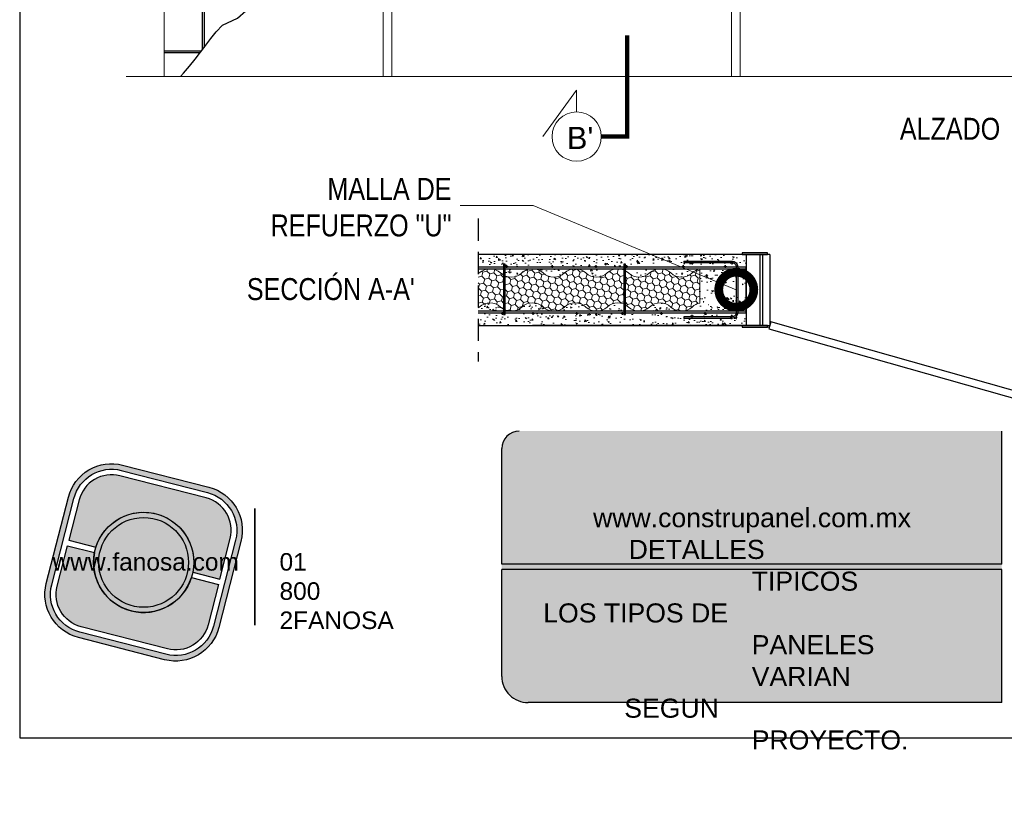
# Model space of a CAD drawing. Header units: millimetres. Extents: x 0 to 30, y 0 to 35.5.
# Tile 1 of 3: x 4 to 15.2, y 2.8 to 11.8. Entities that reach past the tile are written whole.
import ezdxf

# ---------------------------------------------------------------- set-up
doc = ezdxf.new("R2010")
doc.units = ezdxf.units.MM
for name, pattern in [('CENTER', [2, 1.25, -0.25, 0.25, -0.25]), ('CONTINUA', [0]), ('DASHED2', [9.524999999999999, 6.35, -3.175])]:
    doc.linetypes.add(name, pattern=pattern)
for name, color, linetype, lineweight in [('CONSTRUPANEL', 170, 'Continuous', 20), ('hatch', 252, 'Continuous', 0), ('LAMINA ACCESORIOS', 1, 'Continuous', 30), ('TEXTO', 7, 'DASHED2', 0), ('TEXTO CUADRO DATOS', 251, 'Continuous', 0)]:
    doc.layers.add(name, color=color, linetype=linetype, lineweight=lineweight)
doc.layers.add('CORTE', color=7, linetype='Continuous')
doc.styles.add('Erika', font='techl___.ttf', dxfattribs={"height": 0.25})
doc.styles.add('OUTLINE', font='arial.ttf', dxfattribs={"height": 0.2})
doc.styles.get("Standard").update_dxf_attribs({"font": 'arial.ttf'})
doc.dimstyles.new('Erika', dxfattribs={"dimtxt": 0.25, "dimasz": 0.8, "dimexe": 0.5, "dimexo": 0.5, "dimgap": 0, "dimtad": 0, "dimlfac": 0.1, "dimzin": 1, "dimdsep": 46, "dimtxsty": 'Erika', "dimblk": 'DOTSMALL', "dimcen": 2.5, "dimse1": 1, "dimse2": 1, "dimclrd": 252, "dimclre": 252, "dimclrt": 256, "dimadec": 0, "dimazin": 0, "dimtfac": 1, "dimtmove": 0, "dimatfit": 3, "dimldrblk": 'DOTSMALL', "dimfxl": 1, "dimlwd": 0, "dimlwe": 0, "dimarcsym": 0})

# ---------------------------------------------------------------- blocks, each defined once
blk = doc.blocks.new('_DotSmall')
at = {"color": 0, "linetype": 'ByBlock', "const_width": 0.5}
blk.add_lwpolyline([(-0.0625, 0, 1), (0.0625, 0, 1)], format="xyb", close=True, dxfattribs=at)
blk = doc.blocks.new('LOGO GRIS')
at = {"true_color": 0xe3e3e3}
h = blk.add_hatch(color=254, dxfattribs=at)
edge = h.paths.add_edge_path()
edge.add_arc((2075.55300328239, 279.2979295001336), 0.508199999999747, 255.6007667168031, 345.6007667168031, ccw=False)
edge.add_line((2075.426625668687, 278.8056938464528), (2074.442154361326, 279.0584490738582))
edge.add_arc((2074.568531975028, 279.5506847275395), 0.5082000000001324, 165.6007667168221, 255.6007667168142, ccw=False)
edge.add_line((2074.076296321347, 279.6770623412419), (2074.329051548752, 280.661533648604))
edge.add_arc((2074.821287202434, 280.535156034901), 0.508200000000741, 75.60076671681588, 165.6007667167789, ccw=False)
edge.add_line((2074.947664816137, 281.0273916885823), (2075.932136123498, 280.7746364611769))
edge.add_arc((2075.805758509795, 280.2824008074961), 0.5081999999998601, -14.399233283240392, 75.60076671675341, ccw=False)
edge.add_line((2076.297994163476, 280.1560231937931), (2076.045238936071, 279.1715518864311))
edge = h.paths.add_edge_path(flags=16)
edge.add_arc((2075.55300328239, 279.2979295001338), 0.4446749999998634, 255.6007667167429, 345.6007667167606, ccw=False)
edge.add_line((2075.4424228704, 278.867223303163), (2074.457951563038, 279.1199785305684))
edge.add_arc((2074.568531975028, 279.5506847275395), 0.4446750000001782, 165.6007667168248, 255.60076671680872, ccw=False)
edge.add_line((2074.137825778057, 279.6612651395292), (2074.390581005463, 280.6457364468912))
edge.add_arc((2074.821287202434, 280.5351560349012), 0.4446750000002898, 75.60076671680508, 165.6007667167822, ccw=False)
edge.add_line((2074.931867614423, 280.9658622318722), (2075.916338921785, 280.7131070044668))
edge.add_arc((2075.805758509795, 280.2824008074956), 0.4446750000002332, -14.399233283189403, 75.60076671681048, ccw=False)
edge.add_line((2076.236464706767, 280.1718203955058), (2075.983709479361, 279.1873490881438))
h = blk.add_hatch(color=254, dxfattribs=at)
edge = h.paths.add_edge_path()
edge.add_line((2076.05645623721, 279.7261466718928), (2076.174935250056, 280.1876175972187))
edge.add_arc((2075.805758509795, 280.2824008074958), 0.3811499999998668, 345.60076671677, 435.6007667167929)
edge.add_line((2075.900541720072, 280.6515775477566), (2074.916070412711, 280.9043327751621))
edge.add_arc((2074.821287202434, 280.5351560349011), 0.3811500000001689, 75.6007667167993, 165.6007667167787)
edge.add_line((2074.452110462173, 280.6299392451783), (2074.333631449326, 280.1684683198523))
edge.add_line((2074.333631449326, 280.1684683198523), (2074.642133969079, 280.0892627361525))
edge.add_arc((2075.187145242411, 279.9165427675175), 0.5717249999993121, -11.21449474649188, 162.4160281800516, ccw=False)
edge.add_line((2075.747953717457, 279.8053522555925), (2076.05645623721, 279.7261466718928))
h = blk.add_hatch(color=254, dxfattribs=at)
h.paths.add_polyline_path([(2074.615420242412, 279.9165427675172, 1), (2075.758870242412, 279.9165427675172, 1)])
h.paths.add_polyline_path([(2075.699701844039, 279.9165427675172, -1), (2074.674588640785, 279.9165427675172, -1)], flags=16)
h = blk.add_hatch(color=252)
h.set_gradient(color1=(132, 132, 132), rotation=70.00000000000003, tint=1, name='SPHERICAL')
h.paths.add_polyline_path([(2075.699701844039, 279.9165427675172, 1), (2074.674588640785, 279.9165427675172, 1)])
h = blk.add_hatch(color=254, dxfattribs=at)
edge = h.paths.add_edge_path()
edge.add_arc((2075.187145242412, 279.9165427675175), 0.5717250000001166, 168.7855052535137, 342.4160281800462)
edge.add_line((2075.732156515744, 279.7438227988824), (2076.040659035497, 279.6646172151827))
edge.add_line((2076.040659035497, 279.6646172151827), (2075.922180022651, 279.2031462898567))
edge.add_arc((2075.55300328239, 279.2979295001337), 0.3811499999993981, 255.6007667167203, 345.60076671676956, ccw=False)
edge.add_line((2075.458220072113, 278.9287527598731), (2074.473748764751, 279.1815079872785))
edge.add_arc((2074.568531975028, 279.5506847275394), 0.3811500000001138, 165.6007667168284, 255.60076671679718, ccw=False)
edge.add_line((2074.199355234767, 279.6454679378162), (2074.317834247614, 280.1069388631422))
edge.add_line((2074.317834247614, 280.1069388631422), (2074.626336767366, 280.0277332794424))
at = {"color": 254, "true_color": 0xe3e3e3}
for points in [[(2076.045238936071, 279.1715518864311, -0.414213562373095), (2075.426625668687, 278.8056938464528), (2074.442154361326, 279.0584490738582, -0.414213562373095), (2074.076296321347, 279.6770623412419), (2074.329051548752, 280.661533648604, -0.414213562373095), (2074.947664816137, 281.0273916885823), (2075.932136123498, 280.7746364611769, -0.4142135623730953), (2076.297994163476, 280.1560231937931)], [(2075.983709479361, 279.1873490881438, -0.4142135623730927), (2075.4424228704, 278.867223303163), (2074.457951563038, 279.1199785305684, -0.4142135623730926), (2074.137825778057, 279.6612651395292), (2074.390581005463, 280.6457364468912, -0.414213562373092), (2074.931867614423, 280.9658622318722), (2075.916338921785, 280.7131070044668, -0.4142135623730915), (2076.236464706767, 280.1718203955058)], [(2076.05645623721, 279.7261466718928), (2076.174935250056, 280.1876175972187, 0.414213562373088), (2075.900541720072, 280.6515775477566), (2074.916070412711, 280.9043327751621, 0.4142135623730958), (2074.452110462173, 280.6299392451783), (2074.333631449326, 280.1684683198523), (2074.642133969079, 280.0892627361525, -0.9459053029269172), (2075.747953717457, 279.8053522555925)], [(2074.626336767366, 280.0277332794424, 0.9459053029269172), (2075.732156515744, 279.7438227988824), (2076.040659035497, 279.6646172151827), (2075.922180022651, 279.2031462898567, -0.4142135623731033), (2075.458220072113, 278.9287527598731), (2074.473748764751, 279.1815079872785, -0.414213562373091), (2074.199355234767, 279.6454679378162), (2074.317834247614, 280.1069388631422)]]:
    blk.add_lwpolyline(points, format="xyb", close=True, dxfattribs=at)
for radius in [0.5717249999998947, 0.5125566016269]:
    blk.add_circle((2075.187145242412, 279.9165427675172), radius, dxfattribs=at)
blk = doc.blocks.new('FANOSA')
at = {"color": 253, "true_color": 0xb3b3b3, "const_width": 0.02}
blk.add_lwpolyline([(365.3181968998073, 247.9798347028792), (365.3181968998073, 246.6427006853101)], dxfattribs=at)
at = {"color": 254}
blk.add_blockref('LOGO GRIS', (-1711.138939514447, -32.55437656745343), dxfattribs=at)
at = {"layer": 'TEXTO CUADRO DATOS', "char_height": 0.2, "width": 0.003231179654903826, "attachment_point": 1}
for s, insert in [('{\\fArial|b0|i0|c0|p34;www.fanosa.com}', (363.0082168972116, 247.4682254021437)), ('{\\fArial|b0|i0|c0|p34;01 800 2FANOSA}', (365.5993370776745, 247.4682254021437))]:
    blk.add_mtext(s, dxfattribs=dict(at, insert=insert))

msp = doc.modelspace()

# ---------------------------------------------------------------- hatches: boundary and pattern name
at = {"true_color": 0xb3b3b3}
msp.add_hatch(color=253, dxfattribs=at).paths.add_polyline_path([(15.20691865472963, 4.052736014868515), (15.20691865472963, 5.632736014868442), (15.20691865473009, 7.152736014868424), (9.700965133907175, 7.152736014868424, 0.4142135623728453), (9.500965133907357, 6.952736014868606), (9.500965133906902, 5.632736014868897), (9.500965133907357, 4.352736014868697, 0.4142135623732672), (9.800965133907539, 4.052736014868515)])
at = {"layer": 'hatch', "lineweight": 0}
h = msp.add_hatch(dxfattribs=at)
h.set_pattern_fill('AR-CONC', color=256, scale=0.001, style=0)
h.set_pattern_definition([(130, (48.39398850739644, 2.579595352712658), (-0.182184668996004, -0.01593908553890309), [0.01905, -0.20955]), (185, (48.39398850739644, 2.579595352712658), (0.03524282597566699, 0.19105664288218), [0.01524, -0.16764]), (79.549, (48.37880650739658, 2.578267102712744), (-0.1469425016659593, 0.1751166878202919), [0.01619000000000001, -0.17809]), (133.8157999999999, (48.39398850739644, 2.63039535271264), (-0.27107904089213, -0.04204232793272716), [0.028575, -0.314325]), (83.3644, (48.37139860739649, 2.626891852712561), (-0.2374042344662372, 0.2474255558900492), [0.02428499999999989, -0.2671349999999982]), (188.816, (48.39398850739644, 2.63039535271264), (-0.237404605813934, 0.2474251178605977), [0.02286000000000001, -0.25146]), (159, (48.36858850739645, 2.617695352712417), (-0.1516148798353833, -0.1022655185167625), [0.01905, -0.20955]), (214, (48.36858850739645, 2.617695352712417), (-0.06180202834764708, 0.1841879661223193), [0.01524, -0.16764]), (108.5485999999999, (48.35595400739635, 2.60917325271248), (-0.2134164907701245, 0.08192285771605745), [0.0161899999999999, -0.1780899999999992]), (142.5, (48.39398850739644, 2.579595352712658), (-0.003088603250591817, 0.08455503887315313), [0, -0.1656080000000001, 0, -0.1701800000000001, 0, -0.1682750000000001]), (172.5, (48.39398850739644, 2.579595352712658), (-0.06681966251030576, 0.1001805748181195), [0, -0.097028, 0, -0.161798, 0, -0.06413500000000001]), (212.5, (48.45063050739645, 2.579595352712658), (-0.1355905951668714, -0.005728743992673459), [0, -0.06349999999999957, 0, -0.1981199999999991, 0, -0.2628899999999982]), (222.5, (48.47603050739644, 2.579595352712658), (-0.1481291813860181, 0.02542649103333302), [0, -0.08254999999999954, 0, -0.1315719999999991, 0, -0.1866899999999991])])
h.paths.add_polyline_path([(9.541168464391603, 8.922334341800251), (9.541168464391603, 9.005865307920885), (9.852208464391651, 9.005865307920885, 0.1925824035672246), (9.730708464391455, 8.957265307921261, -0.2977400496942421)])
h.paths.add_polyline_path([(9.366208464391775, 9.005865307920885), (9.521728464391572, 9.005865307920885), (9.521728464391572, 8.931919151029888, -0.06042115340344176), (9.487708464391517, 8.957265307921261, 0.1925824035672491)])
h.paths.add_polyline_path([(12.2902533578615, 9.167865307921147), (12.2902533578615, 9.054161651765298), (10.91168846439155, 9.054161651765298), (10.91168846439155, 9.057705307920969), (10.89224846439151, 9.057705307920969), (10.89224846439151, 9.022065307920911), (10.57310846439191, 9.022065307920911, 0.41421356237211), (10.58120846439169, 9.030165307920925, 1), (10.56500846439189, 9.030165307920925, 0.414213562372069), (10.57310846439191, 9.022065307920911), (10.07414846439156, 9.022065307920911, 0.414213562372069), (10.08224846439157, 9.030165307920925, 1), (10.06604846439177, 9.030165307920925, 0.414213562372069), (10.07414846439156, 9.022065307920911), (9.555748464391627, 9.022065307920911, 0.414213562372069), (9.56384846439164, 9.030165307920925, 1), (9.547648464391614, 9.030165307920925), (9.541168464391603, 9.030165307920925), (9.541168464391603, 9.057705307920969), (9.521728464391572, 9.057705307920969), (9.521728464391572, 9.022065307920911), (9.232346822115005, 9.022065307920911), (9.232346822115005, 9.167865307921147)])
h.paths.add_polyline_path([(12.2250700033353, 9.094201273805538, 1), (12.18007000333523, 9.094201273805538, 1)], flags=16)
h.paths.add_polyline_path([(9.973708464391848, 8.957265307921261, 0.1925824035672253), (9.852208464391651, 9.005865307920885), (10.33820846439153, 9.005865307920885, 0.1925824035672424), (10.21670846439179, 8.957265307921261, -0.3999999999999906)])
h.paths.add_polyline_path([(10.45970846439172, 8.957265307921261, 0.1925824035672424), (10.33820846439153, 9.005865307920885), (10.82420846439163, 9.005865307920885, 0.1925824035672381), (10.70270846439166, 8.957265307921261, -0.3999999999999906)])
h.paths.add_polyline_path([(10.9457084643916, 8.957265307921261, 0.06042115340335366), (10.91168846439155, 8.982611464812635), (10.91168846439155, 9.005865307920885), (11.31020846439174, 9.005865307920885, 0.192582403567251), (11.18870846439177, 8.957265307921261, -0.3999999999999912)])
h.paths.add_polyline_path([(11.43170846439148, 8.957265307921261, 0.192582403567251), (11.31020846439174, 9.005865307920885), (12.2902533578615, 9.005865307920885), (12.2902533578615, 8.821942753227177), (11.77059550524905, 8.821942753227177), (11.77059550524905, 8.762407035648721), (12.02558692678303, 8.762407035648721, 0.2107437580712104), (11.79326140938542, 8.606480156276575), (11.84356745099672, 8.574639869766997, -0.2107437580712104), (12.03599337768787, 8.703787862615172), (12.2902533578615, 8.703787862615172), (12.2902533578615, 8.519865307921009), (11.75981255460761, 8.519865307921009), (11.75981255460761, 9.002064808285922, 0.1391184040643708), (11.67470846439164, 8.957265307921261, -0.3999999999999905)])
h.paths.add_polyline_path([(10.45970846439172, 8.568465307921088, 0.1925824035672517), (10.58120846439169, 8.519865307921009), (10.09520846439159, 8.519865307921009, 0.1925824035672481), (10.21670846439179, 8.568465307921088, -0.3999999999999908)])
h.paths.add_polyline_path([(10.58120846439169, 8.519865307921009, 0.1925824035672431), (10.70270846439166, 8.568465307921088, -0.2977400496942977), (10.89224846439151, 8.603396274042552), (10.89224846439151, 8.519865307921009)])
h.paths.add_polyline_path([(11.43170846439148, 8.568465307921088, 0.1925824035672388), (11.55320846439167, 8.519865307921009), (11.0672084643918, 8.519865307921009, 0.1925824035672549), (11.18870846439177, 8.568465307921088, -0.3999999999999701)])
h.paths.add_polyline_path([(9.973708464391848, 8.568465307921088, 0.1925824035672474), (10.09520846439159, 8.519865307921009), (9.609208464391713, 8.519865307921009, 0.1925824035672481), (9.730708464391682, 8.568465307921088, -0.3999999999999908)])
h.paths.add_polyline_path([(9.487708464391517, 8.568465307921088, 0.06042115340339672), (9.521728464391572, 8.543119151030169), (9.521728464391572, 8.519865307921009), (9.232346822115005, 8.519865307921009), (9.232346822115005, 8.557741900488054, 0.02323468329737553), (9.244708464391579, 8.568465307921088, -0.4000000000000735)])
h.paths.add_polyline_path([(9.510388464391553, 8.503665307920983, 0.4142135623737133), (9.50228846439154, 8.49556530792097, 1), (9.518488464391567, 8.49556530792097), (9.521728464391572, 8.49556530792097), (9.521728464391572, 8.484225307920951), (9.541168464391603, 8.484225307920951), (9.541168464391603, 8.503665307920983), (9.860308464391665, 8.503665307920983, 0.4142135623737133), (9.852208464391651, 8.49556530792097, 1), (9.868408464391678, 8.49556530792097, 0.4142135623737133), (9.860308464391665, 8.503665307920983), (10.35926846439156, 8.503665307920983, 0.4142135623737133), (10.35116846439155, 8.49556530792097, 1), (10.36736846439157, 8.49556530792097, 0.4142135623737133), (10.35926846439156, 8.503665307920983), (10.87766846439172, 8.503665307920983, 0.4142135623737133), (10.8695684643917, 8.49556530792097, 0.4142135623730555), (10.87766846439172, 8.487465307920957), (10.87766846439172, 8.484946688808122), (10.89224846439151, 8.484946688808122), (10.89224846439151, 8.484225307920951), (10.91168846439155, 8.484225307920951), (10.91168846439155, 8.484946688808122), (12.2902533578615, 8.484946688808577), (12.2902533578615, 8.357865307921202), (9.232346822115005, 8.357865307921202), (9.232346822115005, 8.503665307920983)])
h.paths.add_polyline_path([(12.2250700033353, 8.444907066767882, 1), (12.18007000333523, 8.444907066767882, 1)], flags=16)
h = msp.add_hatch(dxfattribs=at)
h.set_pattern_fill('HONEY', color=256, scale=0.015, angle=105, style=0)
h.set_pattern_definition([(75.00000000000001, (48.39398850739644, 2.579595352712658), (0.05832846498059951, 0.05832847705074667), [0.047625, -0.09525]), (315, (48.39398850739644, 2.579595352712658), (0.02134971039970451, -0.0796781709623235), [0.047625, -0.09525]), (14.99999999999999, (48.39398850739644, 2.579595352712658), (0.07967817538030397, -0.02134969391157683), [-0.09525, 0.047625])])
h.paths.add_polyline_path([(9.973708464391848, 8.568465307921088, 0.4000000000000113), (10.21670846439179, 8.568465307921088, -0.3999999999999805), (10.45970846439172, 8.568465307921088, 0.3999999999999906), (10.70270846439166, 8.568465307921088, -0.2977400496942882), (10.89224846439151, 8.603396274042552), (10.89224846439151, 8.992196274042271, 0.2977400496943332), (10.70270846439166, 8.957265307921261, -0.3999999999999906), (10.45970846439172, 8.957265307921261, 0.3999999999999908), (10.21670846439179, 8.957265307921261, -0.3999999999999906), (9.973708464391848, 8.957265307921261, 0.3999999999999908), (9.730708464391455, 8.957265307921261, -0.2977400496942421), (9.541168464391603, 8.922334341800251), (9.541168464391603, 8.533534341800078, 0.2977400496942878), (9.730708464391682, 8.568465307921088, -0.3999999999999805)])
h.paths.add_polyline_path([(9.521728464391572, 8.931919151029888, -0.06042115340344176), (9.487708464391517, 8.957265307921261, 0.3999999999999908), (9.244708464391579, 8.957265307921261, -0.02323468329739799), (9.232346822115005, 8.946541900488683), (9.232346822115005, 8.557741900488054, 0.02323468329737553), (9.244708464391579, 8.568465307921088, -0.4000000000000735), (9.487708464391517, 8.568465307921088, 0.06042115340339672), (9.521728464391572, 8.543119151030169)])
h.paths.add_polyline_path([(10.91168846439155, 8.593811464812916, -0.06042115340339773), (10.9457084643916, 8.568465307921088, 0.3999999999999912), (11.18870846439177, 8.568465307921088, -0.3999999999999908), (11.43170846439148, 8.568465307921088, 0.3999999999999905), (11.67470846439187, 8.568465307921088, -0.1391184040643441), (11.75981255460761, 8.613264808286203), (11.75981255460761, 9.002064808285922, 0.1391184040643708), (11.67470846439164, 8.957265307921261, -0.3999999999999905), (11.43170846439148, 8.957265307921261, 0.3999999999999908), (11.18870846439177, 8.957265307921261, -0.3999999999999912), (10.9457084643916, 8.957265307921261, 0.06042115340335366), (10.91168846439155, 8.982611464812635)])

# ---------------------------------------------------------------- linework, layer by layer
at = {"linetype": 'DASHED2', "ltscale": 0.04}
msp.add_line((9.232346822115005, 9.577471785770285), (9.232346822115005, 7.948258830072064), dxfattribs=at)
msp.add_line((9.232346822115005, 9.577471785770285), (9.232346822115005, 7.948258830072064), dxfattribs=at)
msp.add_line((9.232346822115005, 9.577471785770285), (9.232346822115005, 7.948258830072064), dxfattribs=at)
msp.add_line((9.232346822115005, 9.577471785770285), (9.232346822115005, 7.948258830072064), dxfattribs=at)
at = {"linetype": 'CONTINUA'}
for p, q in [((12.5593237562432, 9.167865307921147), (9.232346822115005, 9.167865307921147)), ((12.2902533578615, 9.167865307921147), (12.2902533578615, 8.357865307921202)), ((12.44803583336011, 9.167865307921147), (12.44803583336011, 8.357865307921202)), ((12.47617398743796, 9.167865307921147), (12.47617398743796, 8.357848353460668)), ((12.55932375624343, 9.167865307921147), (12.55932375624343, 8.357848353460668)), ((12.2902533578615, 8.503665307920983), (12.2902533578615, 9.022065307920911)), ((12.2902533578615, 8.503665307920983), (12.2902533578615, 8.519865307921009)), ((9.232346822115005, 8.357865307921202), (12.5593237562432, 8.357865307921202)), ((12.44336041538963, 8.357865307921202), (9.851535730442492, 8.357865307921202))]:
    msp.add_line(p, q, dxfattribs=at)
at = {"color": 253, "true_color": 0xb3b3b3}
for p, q in [((15.20691865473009, 5.632736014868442), (15.20691865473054, 7.152736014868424)), ((9.500965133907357, 5.632736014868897), (9.500965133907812, 6.952736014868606)), ((15.20691865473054, 5.632736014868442), (9.500965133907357, 5.632736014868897)), ((15.20691865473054, 5.572736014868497), (9.500965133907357, 5.572736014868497)), ((9.500965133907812, 4.352736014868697), (9.500965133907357, 5.572736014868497)), ((15.20691865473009, 4.052736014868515), (15.20691865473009, 5.572736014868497)), ((15.20691865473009, 4.052736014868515), (9.800965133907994, 4.052736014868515))]:
    msp.add_line(p, q, dxfattribs=at)
at = {"color": 254, "true_color": 0xe3e3e3}
msp.add_lwpolyline([(3.998234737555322, 3.652736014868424), (25.58823473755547, 3.652736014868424), (25.58823473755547, 31.59273601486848), (3.998234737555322, 31.59273601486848)], close=True, dxfattribs=at)
at = {"linetype": 'CONTINUA'}
msp.add_lwpolyline([(5.833545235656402, 11.19871968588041), (5.869820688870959, 11.23891210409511), (5.93704377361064, 11.31842811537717), (6.001721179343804, 11.39892487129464), (6.063257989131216, 11.47851023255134), (6.121766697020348, 11.55584092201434), (6.180189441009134, 11.63176911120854), (6.242175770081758, 11.70769583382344), (6.311375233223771, 11.78502212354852), (6.483973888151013, 11.86514901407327), (6.578548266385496, 11.94947753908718), (6.691284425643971, 12.0394087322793), (6.875045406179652, 12.23846757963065)], dxfattribs=at)
for points in [[(12.53230707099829, 9.187860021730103), (12.24385532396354, 9.187860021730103), (12.24385532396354, 9.167865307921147), (12.53230707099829, 9.167865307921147)], [(12.53230707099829, 8.357865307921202), (12.24385532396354, 8.357865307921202), (12.24385532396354, 8.337870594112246), (12.53230707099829, 8.337870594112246)], [(12.54800982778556, 8.317842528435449), (15.94535220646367, 7.357050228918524), (15.9679800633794, 7.437061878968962), (12.5706376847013, 8.397854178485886)]]:
    msp.add_lwpolyline(points, close=True)
msp.add_circle((12.54425213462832, 8.345917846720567), 0.01194746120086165)
at = {"color": 253, "true_color": 0xb3b3b3}
for centre, radius, start, end in [((9.70096513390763, 6.952736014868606), 0.2, 90, 180), ((9.800965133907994, 4.352736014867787), 0.3, 179.9999999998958, 270.0000000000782)]:
    msp.add_arc(centre, radius, start, end, dxfattribs=at)
at = {"layer": 'CONSTRUPANEL', "linetype": 'Continuous'}
msp.add_line((5.648664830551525, 23.9046050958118), (5.648664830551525, 11.19871968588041), dxfattribs=at)
at = {"layer": 'CONSTRUPANEL', "linetype": 'CONTINUA'}
for p, q in [((8.145164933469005, 11.19871968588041), (8.145164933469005, 22.08309449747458)), ((12.22248735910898, 11.19871968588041), (12.22248735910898, 22.08309449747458)), ((8.245164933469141, 11.19871968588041), (8.245164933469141, 21.98309449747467)), ((12.12248735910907, 11.19871968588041), (12.12248735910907, 21.98309449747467)), ((5.212962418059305, 11.19871968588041), (15.81275957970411, 11.19871968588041))]:
    msp.add_line(p, q, dxfattribs=at)
at = {"layer": 'CONSTRUPANEL'}
msp.add_line((11.75981255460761, 8.998310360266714), (11.75981255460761, 8.613264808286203), dxfattribs=at)
for points in [[(11.18870846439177, 8.957265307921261, -0.3999999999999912), (10.9457084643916, 8.957265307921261, 0.3999999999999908), (10.70270846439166, 8.957265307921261, -0.3999999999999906), (10.45970846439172, 8.957265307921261, 0.3999999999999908), (10.21670846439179, 8.957265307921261, -0.3999999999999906), (9.973708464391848, 8.957265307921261, 0.3999999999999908), (9.730708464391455, 8.957265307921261, -0.3999999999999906), (9.487708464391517, 8.957265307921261, 0.3999999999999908), (9.244708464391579, 8.957265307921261, -0.02323468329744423), (9.232346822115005, 8.946541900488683, -0.02323468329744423)], [(11.75981255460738, 9.002064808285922, 0.1391184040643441), (11.67470846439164, 8.957265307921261, -0.3999999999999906), (11.43170846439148, 8.957265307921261, 0.3999999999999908), (11.18870846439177, 8.957265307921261)], [(11.18870846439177, 8.568465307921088, -0.3999999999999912), (10.9457084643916, 8.568465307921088, 0.3999999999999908), (10.70270846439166, 8.568465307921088, -0.3999999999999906), (10.45970846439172, 8.568465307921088, 0.3999999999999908), (10.21670846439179, 8.568465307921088, -0.3999999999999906), (9.973708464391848, 8.568465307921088, 0.3999999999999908), (9.730708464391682, 8.568465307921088, -0.3999999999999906), (9.487708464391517, 8.568465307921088, 0.3999999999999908), (9.244708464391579, 8.568465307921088, -0.02323468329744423), (9.232346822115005, 8.557741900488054, -0.02323468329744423)], [(11.75981255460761, 8.613264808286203, 0.1391184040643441), (11.67470846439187, 8.568465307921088, -0.3999999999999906), (11.43170846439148, 8.568465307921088, 0.3999999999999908), (11.18870846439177, 8.568465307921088)]]:
    msp.add_lwpolyline(points, format="xyb", dxfattribs=at)
at = {"layer": 'CORTE', "color": 7, "lineweight": 15}
for p, q in [((10.35552925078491, 11.04188206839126), (9.969634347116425, 10.51340533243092)), ((10.35552925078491, 11.04188206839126), (9.969634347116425, 10.51340533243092)), ((10.35552925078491, 10.79465533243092), (10.35552925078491, 11.04188206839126))]:
    msp.add_line(p, q, dxfattribs=at)
at = {"layer": 'CORTE', "color": 7, "linetype": 'CENTER', "lineweight": 15, "ltscale": 0.5, "const_width": 0.05}
msp.add_lwpolyline([(10.93123372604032, 11.6700317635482), (10.93123372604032, 10.51340533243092), (10.63677925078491, 10.51340533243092)], dxfattribs=at)
at = {"layer": 'CORTE', "color": 0, "lineweight": 15}
msp.add_circle((10.35552925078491, 10.51340533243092), 0.281249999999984, dxfattribs=at)
at = {"layer": 'LAMINA ACCESORIOS', "linetype": 'CONTINUA'}
for p, q in [((6.082425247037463, 23.89426543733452), (6.082425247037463, 11.50384350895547)), ((6.102802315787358, 23.89426543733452), (6.102802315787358, 11.53077578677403)), ((6.072201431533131, 11.49033073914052), (5.648664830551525, 11.49033073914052)), ((6.056641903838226, 11.46995367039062), (5.648664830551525, 11.46995367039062))]:
    msp.add_line(p, q, dxfattribs=at)
at = {"layer": 'LAMINA ACCESORIOS'}
for p, q in [((9.541168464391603, 9.030165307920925), (9.573568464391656, 9.030165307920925)), ((9.555748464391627, 9.044745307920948), (9.555748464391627, 9.015585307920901)), ((10.05956846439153, 9.030165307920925), (10.09196846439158, 9.030165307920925)), ((10.07414846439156, 9.044745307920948), (10.07414846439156, 9.015585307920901)), ((10.55852846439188, 9.030165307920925), (10.59092846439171, 9.030165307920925)), ((10.57310846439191, 9.044745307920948), (10.57310846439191, 9.015585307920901)), ((10.90844846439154, 9.030165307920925), (10.94084846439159, 9.030165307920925)), ((10.92302846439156, 9.044745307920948), (10.92302846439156, 9.015585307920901)), ((11.55644846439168, 9.030165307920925), (11.58884846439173, 9.030165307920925)), ((11.5710284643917, 9.044745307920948), (11.5710284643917, 9.015585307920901)), ((11.58045012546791, 9.092863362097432), (11.58045012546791, 9.076663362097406)), ((11.68758997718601, 9.068563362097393), (11.65518997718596, 9.068563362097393)), ((11.67300997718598, 9.083143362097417), (11.67300997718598, 9.05398336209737)), ((12.03596846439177, 9.030165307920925), (12.0683684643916, 9.030165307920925)), ((12.05054846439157, 9.044745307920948), (12.05054846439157, 9.015585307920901)), ((12.14187032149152, 9.068563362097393), (12.10947032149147, 9.068563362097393)), ((12.1272903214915, 9.083143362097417), (12.1272903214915, 9.05398336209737)), ((12.15491076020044, 8.97118157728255), (12.18731076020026, 8.97118157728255)), ((12.16949076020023, 8.956601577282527), (12.16949076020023, 8.985761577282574)), ((12.15491076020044, 8.560218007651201), (12.18731076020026, 8.560218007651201)), ((12.16949076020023, 8.574798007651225), (12.16949076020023, 8.545638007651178)), ((9.524968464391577, 8.49556530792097), (9.492568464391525, 8.49556530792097)), ((9.510388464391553, 8.480985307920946), (9.510388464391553, 8.510145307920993)), ((9.874888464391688, 8.49556530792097), (9.842488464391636, 8.49556530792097)), ((9.860308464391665, 8.480985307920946), (9.860308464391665, 8.510145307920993)), ((10.37384846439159, 8.49556530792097), (10.34144846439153, 8.49556530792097)), ((10.35926846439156, 8.480985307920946), (10.35926846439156, 8.510145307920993)), ((10.89224846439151, 8.49556530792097), (10.85984846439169, 8.49556530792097)), ((10.87766846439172, 8.480985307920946), (10.87766846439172, 8.510145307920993)), ((11.33936846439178, 8.49556530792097), (11.30696846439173, 8.49556530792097)), ((11.32478846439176, 8.480985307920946), (11.32478846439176, 8.510145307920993)), ((11.58045012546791, 8.4547362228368), (11.58045012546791, 8.438536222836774)), ((11.68758997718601, 8.462836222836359), (11.65518997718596, 8.462836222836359)), ((11.67300997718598, 8.448256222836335), (11.67300997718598, 8.477416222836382)), ((11.83832846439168, 8.49556530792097), (11.80592846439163, 8.49556530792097)), ((11.82374846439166, 8.480985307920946), (11.82374846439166, 8.510145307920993)), ((12.1127103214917, 8.462836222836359), (12.14511032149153, 8.462836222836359)), ((12.1272903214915, 8.448256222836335), (12.1272903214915, 8.477416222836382))]:
    msp.add_line(p, q, dxfattribs=at)
for points in [[(12.2902533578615, 9.022065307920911), (9.232346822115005, 9.022065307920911)], [(9.232346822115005, 9.005865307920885), (12.2902533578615, 9.005865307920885)], [(12.2902533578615, 8.519865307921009), (9.232346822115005, 8.519865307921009)], [(9.232346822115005, 8.503665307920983), (12.2902533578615, 8.503665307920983)]]:
    msp.add_lwpolyline(points, dxfattribs=at)
at = {"layer": 'LAMINA ACCESORIOS', "linetype": 'CONTINUA'}
for points in [[(9.521728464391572, 8.484225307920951), (9.541168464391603, 8.484225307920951), (9.541168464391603, 9.057705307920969), (9.521728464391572, 9.057705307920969)], [(10.89224846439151, 8.484225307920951), (10.91168846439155, 8.484225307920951), (10.91168846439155, 9.057705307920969), (10.89224846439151, 9.057705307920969)]]:
    msp.add_lwpolyline(points, close=True, dxfattribs=at)
at = {"layer": 'LAMINA ACCESORIOS'}
for points in [[(11.58045012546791, 9.092863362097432), (12.12759076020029, 9.092863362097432, -0.4142135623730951), (12.1937907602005, 9.026663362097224), (12.19379076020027, 8.504736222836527, -0.414213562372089), (12.12759076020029, 8.438536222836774), (11.58045012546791, 8.438536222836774)], [(11.58045012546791, 9.076663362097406), (12.12759076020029, 9.076663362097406, -0.4142135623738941), (12.17759076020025, 9.026663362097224), (12.17759076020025, 8.504736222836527, -0.4142135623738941), (12.12759076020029, 8.454736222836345), (11.58045012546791, 8.454736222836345)]]:
    msp.add_lwpolyline(points, format="xyb", dxfattribs=at)
at = {"layer": 'LAMINA ACCESORIOS', "linetype": 'CONTINUA'}
for centre in [(9.555748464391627, 9.030165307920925), (10.07414846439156, 9.030165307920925), (10.57310846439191, 9.030165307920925), (10.92302846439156, 9.030165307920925), (11.5710284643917, 9.030165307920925), (11.67300997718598, 9.068563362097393), (12.05054846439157, 9.030165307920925), (12.1272903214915, 9.068563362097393), (12.16949076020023, 8.97118157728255), (12.16949076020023, 8.560218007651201), (9.510388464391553, 8.49556530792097), (9.860308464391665, 8.49556530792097), (10.35926846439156, 8.49556530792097), (10.87766846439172, 8.49556530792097), (11.32478846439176, 8.49556530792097), (11.67300997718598, 8.462836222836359), (11.82374846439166, 8.49556530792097), (12.1272903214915, 8.462836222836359)]:
    msp.add_circle(centre, 0.008100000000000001, dxfattribs=at)

# ---------------------------------------------------------------- block references
msp.add_blockref('FANOSA', (-358.6352898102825, -241.7085316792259))

# ---------------------------------------------------------------- texts
at = {"layer": 'CORTE', "color": 7, "lineweight": 15, "style": 'OUTLINE'}
msp.add_text("B'", height=0.2531248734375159, dxfattribs=at).set_placement((10.24258623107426, 10.37184195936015))
at = {"layer": 'TEXTO', "linetype": 'ByBlock', "lineweight": 0, "char_height": 0.25, "style": 'Erika'}
for s, insert, attachment_point in [('ALZADO', (14.0447396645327, 10.72794307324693), 1), ('MALLA DE\\PREFUERZO "U"', (8.927005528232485, 10.04133609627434), 3), ("SECCIÓN A-A'", (6.59133846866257, 8.898144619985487), 1)]:
    msp.add_mtext(s, dxfattribs=dict(at, insert=insert, attachment_point=attachment_point))
at = {"layer": 'TEXTO CUADRO DATOS', "insert": (12.35394189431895, 6.272603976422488), "char_height": 0.2174175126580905, "width": 0.003697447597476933, "attachment_point": 1}
msp.add_mtext('\\pi-1.8111;www.construpanel.com.mx\\P\\pi-1.4048;DETALLES TIPICOS\\P\\pi-2.3799;LOS TIPOS DE PANELES VARIAN\\P\\pi-1.4548;SEGUN PROYECTO.', dxfattribs=at)

# ---------------------------------------------------------------- leaders
at = {"layer": 'TEXTO', "linetype": 'ByBlock', "lineweight": 0}
msp.add_leader([(12.17759076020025, 8.765699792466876), (9.86047846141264, 9.727039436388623), (9.026439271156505, 9.727039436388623)], dimstyle='Erika', override={"dimgap": 0, "dimtad": 0}, dxfattribs=at)

doc.saveas('drawing.dxf')
